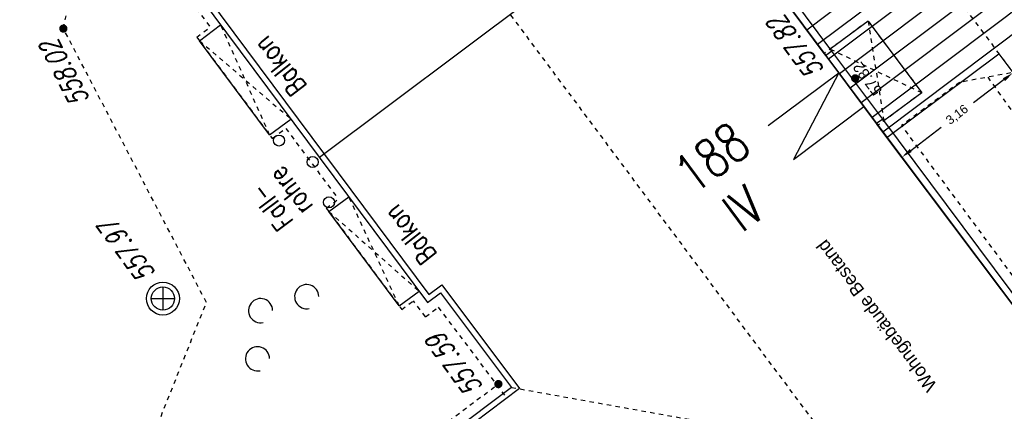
# Model space of a CAD drawing. Header units: metres. Extents: x 2 to 485, y 6 to 594.
# Tile 45 of 176: x 223.67 to 246.03, y 214.58 to 223.47. Entities that reach past the tile are written whole.
import ezdxf
from ezdxf.enums import TextEntityAlignment as Align

# ---------------------------------------------------------------- set-up
doc = ezdxf.new("R2010")
doc.units = ezdxf.units.M
doc.header["$LTSCALE"] = 0.0125
for name, pattern in [('260241_A_bea$0$GESTRICHELT', [0.4, 0.2, -0.2]), ('260241_A_bea$0$GESTRICHELTX2', [0.7, 0.5, -0.2]), ('260241_A_bea$0$PUNKTIERT', [0.2, 0, -0.2]), ('GESTRICHELT', [0.4, 0.2, -0.2])]:
    doc.linetypes.add(name, pattern=pattern)
for name, color, linetype in [('260241_A_bea$0$B10_GEBAEUDE', 1, 'Continuous'), ('260241_A_bea$0$B13_GEB_ZUBEHOER', 12, 'Continuous'), ('260241_A_bea$0$B14_GEB_ZUB_GESTR', 12, 'Continuous'), ('260241_A_bea$0$B15_GEB_TXT', 12, 'Continuous'), ('260241_A_bea$0$B25_EINFASS_GEPKT', 7, '260241_A_bea$0$PUNKTIERT'), ('260241_A_bea$0$B30_BEWSYM', 3, 'Continuous'), ('260241_A_bea$0$B32_BEWLIN_GESTR', 3, 'Continuous'), ('260241_A_bea$0$B34_ZUBEHOER_1', 6, 'Continuous'), ('260241_A_bea$0$B53_HAUPTHOEHEN', 4, 'Continuous'), ('260241_A_bea$0$B54_HOEHEN', 253, 'Continuous'), ('f_feuerwehr', 10, 'Continuous'), ('f_schraff', 251, 'Continuous'), ('f_text_100', 7, 'Continuous'), ('f_weg', 2, 'Continuous')]:
    doc.layers.add(name, color=color, linetype=linetype)
doc.styles.add('260241_A_bea$0$ROMANS', font='ROMANS')
doc.styles.add('Arial', font='arial.ttf')

# ---------------------------------------------------------------- blocks, each defined once
blk = doc.blocks.new('260241_A_bea$0$HOEHENPKT_ZENTR')
at = {"const_width": 0.75}
blk.add_lwpolyline([(-0.375, 0, 1), (0.375, 0, 1)], format="xyb", close=True, dxfattribs=at)
blk = doc.blocks.new('260241_A_bea$0$GEBUESCH_SYM')
for centre in [(0, 0.127), (-0.18, 0.002), (0.18, 0.002)]:
    blk.add_arc(centre, 0.055, 309.521, 230.479)

msp = doc.modelspace()

# ---------------------------------------------------------------- linework, layer by layer
at = {"color": 252}
for p, q in [((226.919, 217.401), (226.919, 216.876)), ((226.656, 217.138), (227.181, 217.138))]:
    msp.add_line(p, q, dxfattribs=at)
for centre, major_axis, start_param, end_param in [((229.555, 220.725), (0.0884, 0.0884), 5.497787, 11.780972), ((230.322, 220.236), (0.0884, 0.0884), 5.497787, 11.780972), ((230.69, 219.323), (0.0884, 0.0884), 5.497787, 11.780972), ((226.919, 217.138), (-0.265, 0.265), 3.926991, 10.210176), ((226.919, 217.138), (-0.186, 0.186), 3.926991, 10.210176)]:
    msp.add_ellipse(centre, major_axis=major_axis, ratio=1, start_param=start_param, end_param=end_param, dxfattribs=at)
at = {"layer": '260241_A_bea$0$B10_GEBAEUDE', "color": 7, "linetype": 'Continuous'}
for p, q in [((193.195, 270.576), (232.957, 217.228)), ((241.94, 222.7), (236.48, 230.019)), ((239.098, 226.798), (230.479, 220.336)), ((241.976, 222.651), (241.94, 222.7)), ((242.27, 222.262), (241.976, 222.651)), ((242.842, 221.496), (242.27, 222.262)), ((243.126, 221.112), (242.842, 221.496)), ((243.158, 221.069), (243.126, 221.112)), ((249.421, 212.743), (243.158, 221.069)), ((232.957, 217.228), (233.253, 217.449)), ((233.253, 217.449), (235.017, 215.096)), ((235.017, 215.096), (226.54, 208.721))]:
    msp.add_line(p, q, dxfattribs=at)
at = {"layer": '260241_A_bea$0$B13_GEB_ZUBEHOER', "color": 7, "linetype": 'Continuous'}
for p, q in [((193.014, 270.602), (232.931, 217.046)), ((242.112, 222.753), (236.594, 230.158)), ((242.935, 223.436), (242.077, 222.8)), ((242.935, 223.436), (244.157, 221.81)), ((227.748, 222.991), (228.231, 223.352)), ((229.343, 220.851), (227.748, 222.991)), ((242.112, 222.753), (241.976, 222.651)), ((243.27, 221.209), (242.112, 222.753)), ((240.668, 221.064), (242.27, 222.262)), ((242.27, 222.262), (241.24, 220.298)), ((244.157, 221.81), (243.296, 221.174)), ((241.24, 220.298), (242.842, 221.496)), ((229.343, 220.851), (229.827, 221.211)), ((243.27, 221.209), (243.126, 221.112)), ((249.597, 212.724), (243.27, 221.209)), ((230.69, 219.112), (231.141, 219.448)), ((232.286, 216.971), (230.69, 219.112)), ((232.286, 216.971), (232.736, 217.307)), ((232.931, 217.046), (233.227, 217.267)), ((233.227, 217.267), (234.835, 215.122)), ((234.835, 215.122), (226.449, 208.843))]:
    msp.add_line(p, q, dxfattribs=at)
at = {"layer": '260241_A_bea$0$B14_GEB_ZUB_GESTR', "color": 7, "linetype": '260241_A_bea$0$GESTRICHELTX2'}
for p, q in [((199.772, 270.54), (242.092, 213.82)), ((242.935, 223.436), (243.296, 221.174)), ((229.343, 220.851), (228.231, 223.352)), ((227.748, 222.991), (229.827, 221.211)), ((242.077, 222.8), (244.157, 221.81)), ((232.286, 216.971), (231.141, 219.448)), ((230.69, 219.112), (232.736, 217.307)), ((234.835, 215.122), (242.092, 213.82))]:
    msp.add_line(p, q, dxfattribs=at)
at = {"layer": '260241_A_bea$0$B25_EINFASS_GEPKT', "color": 7, "linetype": '260241_A_bea$0$PUNKTIERT', "ltscale": 0.5}
for p, q in [((225.408, 226.771), (227.995, 223.3)), ((242.935, 223.436), (241.94, 222.7)), ((242.935, 223.436), (244.157, 221.81)), ((227.688, 223.071), (227.995, 223.3)), ((227.688, 223.071), (229.403, 220.77)), ((246.573, 222.332), (245.017, 222.045)), ((245.653, 222.163), (250.676, 215.12)), ((245.017, 222.045), (243.698, 221.067)), ((244.157, 221.81), (243.158, 221.069)), ((229.403, 220.77), (229.71, 220.999)), ((229.71, 220.999), (230.904, 219.397)), ((249.911, 212.673), (243.698, 221.067)), ((230.63, 219.192), (230.904, 219.397)), ((230.63, 219.192), (232.345, 216.891)), ((232.345, 216.891), (232.611, 217.09)), ((232.884, 216.724), (232.611, 217.09)), ((232.884, 216.724), (233.172, 216.94)), ((233.172, 216.94), (234.728, 214.88)), ((229.091, 211.119), (234.69, 215.315))]:
    msp.add_line(p, q, dxfattribs=at)
at = {"layer": '260241_A_bea$0$B32_BEWLIN_GESTR', "linetype": '260241_A_bea$0$GESTRICHELT'}
for p, q in [((224.658, 223.265), (225.405, 226.756)), ((227.907, 217.051), (224.658, 223.265)), ((226.802, 214.279), (227.907, 217.051))]:
    msp.add_line(p, q, dxfattribs=at)
at = {"layer": 'f_feuerwehr', "linetype": 'GESTRICHELT'}
msp.add_line((244.3, 224.847), (258.562, 205.739), dxfattribs=at)
at = {"layer": 'f_feuerwehr', "linetype": 'Continuous'}
for p, q in [((246.023, 222.107), (245.33, 221.581)), ((243.904, 220.499), (244.598, 221.025)), ((243.826, 220.188), (243.886, 220.108))]:
    msp.add_line(p, q, dxfattribs=at)
for points in [[(245.998, 222.14), (246.049, 222.074), (246.223, 222.258)], [(243.879, 220.532), (243.929, 220.465), (243.705, 220.347)]]:
    msp.add_solid(points, dxfattribs=at)
at = {"layer": 'f_schraff', "linetype": 'Continuous'}
for p, q in [((245.681, 226.341), (241.543, 223.233)), ((245.928, 226.01), (241.79, 222.903)), ((246.174, 225.679), (242.037, 222.572)), ((246.421, 225.349), (242.284, 222.241)), ((246.668, 225.018), (242.531, 221.91)), ((246.915, 224.687), (242.778, 221.58)), ((247.162, 224.356), (243.025, 221.249)), ((247.409, 224.026), (243.272, 220.918))]:
    msp.add_line(p, q, dxfattribs=at)
at = {"layer": 'f_weg'}
for p, q in [((239.846, 225.507), (243.361, 220.799)), ((243.365, 220.794), (245.908, 222.692)), ((245.908, 222.692), (258.562, 205.739)), ((243.361, 220.799), (249.421, 212.743))]:
    msp.add_line(p, q, dxfattribs=at)

# ---------------------------------------------------------------- block references
at = {"layer": '260241_A_bea$0$B30_BEWSYM', "xscale": 5, "yscale": 5, "rotation": 51.63593642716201}
msp.add_blockref('260241_A_bea$0$GEBUESCH_SYM', (229.635, 216.47), dxfattribs=at)
at = {"layer": '260241_A_bea$0$B54_HOEHEN', "color": 252, "xscale": 0.125, "yscale": 0.125}
for p in [(224.658, 223.265), (242.643, 222.136), (234.539, 215.197)]:
    msp.add_blockref('260241_A_bea$0$HOEHENPKT_ZENTR', p, dxfattribs=at)

# ---------------------------------------------------------------- texts
at = {"layer": '260241_A_bea$0$B15_GEB_TXT', "color": 7, "style": '260241_A_bea$0$ROMANS', "width": 0.75}
for s, height, rotation, p in [('Balkon', 0.45, 127.9062, (230.206, 221.961)), ('188', 0.875, 36.792, (238.975, 219.481)), ('IV', 0.875, 36.792, (240.068, 218.616)), ('Balkon', 0.45, 127.9062, (233.164, 218.138))]:
    msp.add_text(s, height=height, rotation=rotation, dxfattribs=at).set_placement(p)
at = {"layer": '260241_A_bea$0$B34_ZUBEHOER_1', "color": 252, "style": '260241_A_bea$0$ROMANS', "width": 0.75}
for s, p in [('rohre', (230.351, 219.231)), ('Fall-', (229.902, 218.893))]:
    msp.add_text(s, height=0.45, rotation=126.8917, dxfattribs=at).set_placement(p)
at = {"layer": '260241_A_bea$0$B53_HAUPTHOEHEN', "color": 252, "style": '260241_A_bea$0$ROMANS', "oblique": 15, "width": 0.75}
for s, p in [('557.82', (241.95, 222.337)), ('557.59', (234.202, 215.132))]:
    msp.add_text(s, height=0.45, rotation=126.6418, dxfattribs=at).set_placement(p)
msp.add_text('558.02', height=0.45, rotation=117.575, dxfattribs=at).set_placement((224.52, 223.06), align=Align.RIGHT)
msp.add_text('557.97', height=0.45, rotation=126.8917, dxfattribs=at).set_placement((226.586, 217.581), align=Align.MIDDLE_LEFT)
at = {"layer": 'f_feuerwehr', "linetype": 'Continuous', "insert": (244.964, 221.303), "char_height": 0.2, "attachment_point": 5, "rotation": 37.2018, "style": 'Arial'}
msp.add_mtext('\\A1;3,16', dxfattribs=at)
at = {"layer": 'f_text_100'}
for s, height, rotation, p in [('57.82', 0.25, 126.7276, (243.272, 221.864)), ('Wohngebäude Bestand', 0.3, 127.224, (244.516, 215.167))]:
    msp.add_text(s, height=height, rotation=rotation, dxfattribs=at).set_placement(p)

doc.saveas('drawing.dxf')
